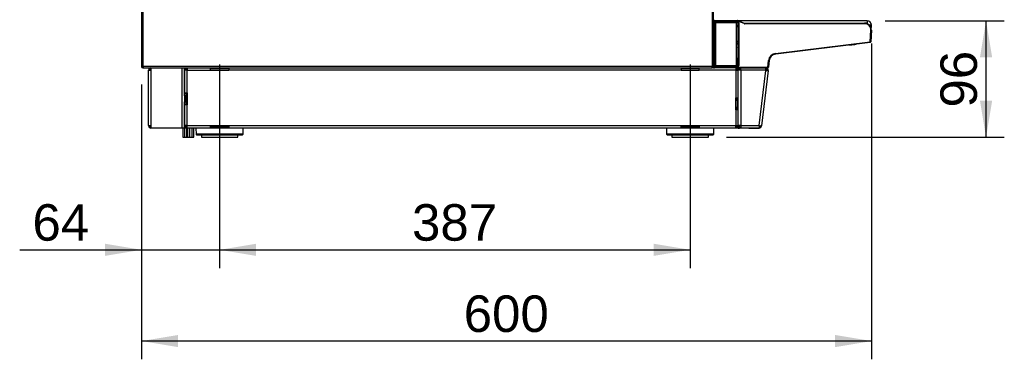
# Model space of a CAD drawing. Header units: millimetres. Extents: x 21 to 270, y 0 to 189.
# Tile 13 of 39: x 90 to 171, y 107 to 134. Entities that reach past the tile are written whole.
import ezdxf
from ezdxf.enums import TextEntityAlignment as Align
from ezdxf.lldxf.tags import DXFTag

# ---------------------------------------------------------------- set-up
doc = ezdxf.new("R2010")
doc.units = ezdxf.units.MM
doc.layers.add('134.125_BW4_CTM-', color=7, linetype='Continuous')
doc.layers.add('Standard', color=7, linetype='Continuous')
doc.styles.add('SEACAD_Arial', font='arial.ttf')
tags = doc.linetypes.add('CENTER2', pattern=[28.575, 19.05, -3.175, 3.175, -3.175]).pattern_tags.tags
tags[10:11] = [DXFTag(74, 4), DXFTag(75, 0), DXFTag(340, '0'), DXFTag(46, 0.0), DXFTag(50, 0.0), DXFTag(44, 0.0), DXFTag(45, 0.0)]
tags[8:9] = [DXFTag(74, 4), DXFTag(75, 0), DXFTag(340, '0'), DXFTag(46, 0.0), DXFTag(50, 0.0), DXFTag(44, 0.0), DXFTag(45, 0.0)]
tags[6:7] = [DXFTag(74, 4), DXFTag(75, 0), DXFTag(340, '0'), DXFTag(46, 0.0), DXFTag(50, 0.0), DXFTag(44, 0.0), DXFTag(45, 0.0)]
tags[4:5] = [DXFTag(74, 4), DXFTag(75, 0), DXFTag(340, '0'), DXFTag(46, 0.0), DXFTag(50, 0.0), DXFTag(44, 0.0), DXFTag(45, 0.0)]
doc.dimstyles.new('ISO', dxfattribs={"dimtxt": 3, "dimasz": 3, "dimexe": 1.5, "dimexo": 1.5, "dimgap": 0.75, "dimtad": 1, "dimdec": 0, "dimlfac": 10, "dimtxsty": 'SEACAD_Arial', "dimblk1": '_SE_FILLED', "dimblk2": '_SE_FILLED', "dimsah": 1, "dimcen": 1.5, "dimazin": 0, "dimtfac": 0.7, "dimtdec": 3, "dimtmove": 0, "dimatfit": 3, "dimfxl": 1, "dimarcsym": 0})

# ---------------------------------------------------------------- blocks, each defined once
blk = doc.blocks.new('SEANNOT_GROUP3')
at = {"layer": 'Standard', "color": 7, "linetype": 'CENTER2'}
blk.add_line((0, 6.638), (0, 0), dxfattribs=at)
blk = doc.blocks.new('SEANNOT_GROUP4')
at = {"layer": 'Standard', "color": 7, "linetype": 'CENTER2'}
blk.add_line((0, 6.643), (0, 0), dxfattribs=at)
blk = doc.blocks.new('SE3')
at = {"layer": '134.125_BW4_CTM-', "color": 7, "linetype": 'Continuous'}
for p, q in [((46.88, 48.18), (46.88, 5.82)), ((47, 5.82), (47, 48.18)), ((0, 31.58), (0, 5.82)), ((0.12, 5.82), (0.12, 31.58)), ((47, 9.6), (47.082, 9.6)), ((47.036, 9.571), (47, 9.571)), ((47.04, 9.398), (47, 9.398)), ((47.006, 9.365), (47.004, 7.2)), ((47.007, 9.366), (47.006, 9.365)), ((47.007, 5.943), (47.007, 9.366)), ((47.032, 9.556), (47.018, 9.437)), ((47.018, 9.437), (47.019, 9.439)), ((47.019, 9.439), (47.025, 9.465)), ((47.025, 9.465), (47.036, 9.556)), ((47.036, 9.556), (47.032, 9.556)), ((47.156, 9.55), (47.036, 9.556)), ((47.037, 9.397), (47.037, 9.367)), ((47.037, 9.397), (47.04, 9.397)), ((47.04, 9.367), (47.037, 9.367)), ((47.037, 9.367), (47.037, 5.943)), ((47.04, 9.424), (47.04, 5.886)), ((47.055, 9.431), (47.053, 9.426)), ((47.079, 9.6), (47.078, 9.6)), ((47.082, 9.6), (47.086, 9.6)), ((47.086, 9.6), (47.156, 9.6)), ((47.156, 9.55), (47.147, 9.475)), ((47.147, 9.475), (47.147, 9.445)), ((47.147, 9.475), (49.01, 9.475)), ((49.01, 9.445), (47.147, 9.445)), ((47.156, 9.55), (47.156, 9.6)), ((47.156, 9.6), (48.971, 9.6)), ((48.971, 9.55), (47.156, 9.55)), ((47.16, 9.428), (48.87, 9.428)), ((47.16, 9.428), (47.16, 5.882)), ((48.763, 9.434), (47.267, 9.434)), ((47.267, 9.434), (47.267, 9.428)), ((48.763, 9.428), (48.763, 9.434)), ((48.87, 9.428), (48.87, 5.882)), ((48.971, 9.55), (48.971, 9.6)), ((48.989, 9.546), (49.008, 9.593)), ((49.51, 9.336), (48.989, 9.546)), ((48.99, 9.424), (48.99, 5.886)), ((48.99, 9.406), (49.005, 9.406)), ((49.005, 9.405), (48.99, 9.405)), ((48.99, 9.39), (48.998, 9.398)), ((48.996, 9.221), (48.99, 9.232)), ((48.99, 9.221), (48.996, 9.221)), ((48.997, 9.191), (48.99, 9.191)), ((48.99, 9.149), (48.997, 9.149)), ((48.99, 9.108), (48.996, 9.119)), ((48.996, 9.119), (48.99, 9.119)), ((48.997, 9.149), (48.997, 9.191)), ((49.027, 9.191), (48.997, 9.191)), ((49.027, 9.149), (48.997, 9.149)), ((49.003, 9.403), (49.005, 9.405)), ((49.005, 9.406), (49.01, 9.445)), ((49.005, 9.405), (49.005, 9.406)), ((49.008, 9.053), (49.007, 7.853)), ((49.008, 9.593), (49.529, 9.382)), ((49.026, 9.089), (49.008, 9.053)), ((49.01, 9.475), (49.01, 9.445)), ((49.035, 9.375), (49.019, 9.359)), ((49.019, 9.359), (49.019, 9.334)), ((49.019, 9.334), (49.019, 9.264)), ((49.019, 9.264), (49.026, 9.251)), ((49.027, 9.191), (49.027, 9.149)), ((49.039, 9.414), (49.035, 9.377)), ((49.039, 5.896), (49.039, 9.414)), ((49.039, 9.414), (49.069, 9.414)), ((49.265, 9.574), (49.055, 9.574)), ((49.069, 9.414), (49.069, 5.896)), ((49.265, 9.489), (49.265, 9.574)), ((59.615, 9.574), (49.265, 9.574)), ((49.51, 9.336), (49.529, 9.382)), ((49.566, 9.375), (59.421, 9.375)), ((49.566, 9.325), (49.566, 9.375)), ((59.421, 9.325), (49.566, 9.325)), ((59.421, 9.325), (59.421, 9.375)), ((59.615, 9.574), (59.615, 9.34)), ((59.99, 9.199), (59.825, 9.199)), ((59.99, 9.179), (59.842, 9.179)), ((59.99, 9.179), (59.99, 9.199)), ((59.87, 7.836), (59.92, 8.799)), ((59.92, 8.799), (59.97, 8.796)), ((59.97, 8.796), (59.92, 7.842)), ((48.996, 7.786), (48.99, 7.797)), ((48.99, 7.786), (48.996, 7.786)), ((48.997, 7.756), (48.99, 7.756)), ((48.99, 7.714), (48.997, 7.714)), ((48.99, 7.673), (48.996, 7.684)), ((48.996, 7.684), (48.99, 7.684)), ((48.997, 7.714), (48.997, 7.756)), ((48.997, 7.756), (49.027, 7.756)), ((48.997, 7.714), (49.027, 7.714)), ((49.026, 7.654), (49.006, 7.616)), ((49.006, 7.616), (49.006, 7.408)), ((49.006, 7.408), (49.012, 7.397)), ((49.007, 7.853), (49.026, 7.816)), ((49.027, 7.756), (49.027, 7.714)), ((52.106, 6.882), (59.869, 7.836)), ((59.875, 7.786), (52.112, 6.833)), ((58.171, 7.577), (58.55, 7.61)), ((59.869, 7.836), (59.919, 7.829)), ((59.869, 7.836), (59.87, 7.836)), ((59.875, 7.786), (59.869, 7.836)), ((59.92, 7.842), (59.87, 7.836)), ((59.92, 7.842), (59.919, 7.829)), ((47.006, 5.843), (47, 6.744)), ((47, 6.586), (47.005, 5.843)), ((48.991, 6.38), (48.99, 6.517)), ((49.015, 7.246), (49.021, 6.39)), ((52.112, 6.833), (52.106, 6.882)), ((0, 5.82), (0.12, 5.82)), ((0.11, 5.7), (0.11, 5.803)), ((46.88, 5.82), (0.12, 5.82)), ((0.12, 5.82), (0.12, 5.7)), ((0.13, 5.7), (0.12, 5.7)), ((0.13, 5.7), (46.88, 5.7)), ((0.773, 5.65), (0.773, 5.7)), ((3.333, 0.75), (3.333, 5.7)), ((3.533, 5.7), (3.533, 3.6)), ((3.633, 5.7), (3.633, 5.65)), ((3.643, 5.6), (3.643, 5.7)), ((3.693, 5.7), (3.693, 5.6)), ((3.733, 5.7), (3.733, 5.5)), ((5.66, 5.5), (5.66, 5.699)), ((7.16, 5.699), (7.16, 5.5)), ((44.33, 5.699), (44.33, 5.5)), ((45.83, 5.5), (45.83, 5.699)), ((46.88, 5.7), (46.88, 5.82)), ((46.88, 5.82), (47, 5.82)), ((46.88, 5.802), (46.9, 5.802)), ((47, 5.8), (46.88, 5.8)), ((47, 5.7), (46.88, 5.7)), ((46.9, 5.802), (46.9, 5.82)), ((46.9, 5.802), (47, 5.802)), ((47, 6.45), (47.004, 5.75)), ((47, 5.829), (47.004, 5.829)), ((47, 5.82), (47, 5.802)), ((47, 5.8), (47.004, 5.8)), ((47, 5.8), (47, 5.7)), ((47, 5.7), (47.056, 5.7)), ((47.004, 5.75), (47.008, 5.75)), ((47.005, 5.843), (47.006, 5.843)), ((47.007, 5.777), (47.006, 5.777)), ((47.006, 5.777), (47.008, 5.775)), ((47.037, 5.943), (47.007, 5.943)), ((47.009, 5.775), (47.007, 5.777)), ((47.009, 5.882), (47.008, 5.883)), ((47.008, 5.75), (47.008, 5.775)), ((47.009, 5.774), (47.009, 5.882)), ((47.009, 5.774), (47.009, 5.775)), ((47.009, 5.774), (47.014, 5.774)), ((47.016, 5.875), (47.014, 5.877)), ((47.014, 5.877), (47.014, 5.763)), ((47.015, 5.762), (47.014, 5.763)), ((47.014, 5.762), (47.014, 5.75)), ((47.014, 5.762), (47.018, 5.754)), ((47.014, 5.762), (47.014, 5.75)), ((47.014, 5.75), (47.018, 5.75)), ((47.019, 5.754), (47.015, 5.762)), ((47.019, 5.849), (47.016, 5.874)), ((47.018, 5.75), (47.018, 5.754)), ((47.019, 5.754), (47.019, 5.849)), ((47.037, 5.943), (47.04, 5.943)), ((47.04, 5.913), (47.038, 5.913)), ((47.038, 5.913), (47.039, 5.912)), ((47.039, 5.912), (47.04, 5.912)), ((47.048, 5.884), (47.049, 5.879)), ((47.058, 5.7), (47.056, 5.7)), ((47.058, 5.7), (47.058, 5.7)), ((47.064, 5.7), (47.058, 5.7)), ((47.068, 5.7), (47.064, 5.7)), ((47.138, 5.7), (47.068, 5.7)), ((47.138, 5.75), (47.138, 5.748)), ((47.138, 5.75), (47.139, 5.75)), ((47.138, 5.7), (47.138, 5.748)), ((47.138, 5.748), (51.456, 5.748)), ((51.456, 5.7), (47.138, 5.7)), ((47.139, 5.835), (47.139, 5.865)), ((47.139, 5.865), (49.01, 5.865)), ((47.139, 5.835), (47.139, 5.75)), ((49.01, 5.835), (47.139, 5.835)), ((47.139, 5.75), (51.456, 5.75)), ((47.16, 5.882), (48.87, 5.882)), ((47.267, 5.882), (47.267, 5.876)), ((48.763, 5.876), (47.267, 5.876)), ((48.763, 5.876), (48.763, 5.882)), ((48.833, 5.7), (48.833, 5.5)), ((48.873, 5.6), (48.873, 5.7)), ((48.923, 5.7), (48.923, 5.6)), ((48.933, 5.65), (48.933, 5.7)), ((48.99, 6.38), (48.991, 6.38)), ((48.991, 6.36), (48.99, 6.36)), ((48.99, 6.351), (48.996, 6.351)), ((48.997, 6.321), (48.99, 6.321)), ((48.99, 6.279), (48.997, 6.279)), ((48.996, 6.249), (48.99, 6.249)), ((48.99, 6.242), (48.992, 6.242)), ((48.992, 6.202), (48.99, 6.202)), ((48.99, 5.936), (48.994, 5.936)), ((48.994, 5.916), (48.99, 5.916)), ((48.99, 5.905), (49.005, 5.905)), ((49.005, 5.904), (48.99, 5.904)), ((48.991, 6.38), (48.991, 6.36)), ((48.996, 6.351), (48.991, 6.36)), ((48.992, 6.242), (48.996, 6.249)), ((48.992, 6.202), (48.992, 6.242)), ((48.994, 5.936), (48.992, 6.202)), ((48.994, 5.936), (48.994, 5.916)), ((48.998, 5.912), (48.994, 5.916)), ((48.997, 6.279), (48.997, 6.321)), ((49.027, 6.321), (48.997, 6.321)), ((49.027, 6.279), (48.997, 6.279)), ((49.005, 5.905), (49.003, 5.907)), ((49.005, 5.904), (49.005, 5.905)), ((49.01, 5.865), (49.005, 5.904)), ((49.01, 5.913), (49.01, 5.908)), ((49.01, 5.835), (49.01, 5.865)), ((49.021, 6.39), (49.026, 6.381)), ((49.026, 6.219), (49.022, 6.212)), ((49.022, 6.212), (49.024, 5.946)), ((49.024, 5.946), (49.035, 5.935)), ((49.027, 6.321), (49.027, 6.279)), ((49.033, 5.7), (49.033, 5.7)), ((49.033, 5.7), (49.133, 5.7)), ((49.033, 5.5), (49.033, 5.7)), ((49.035, 5.933), (49.039, 5.896)), ((49.069, 5.896), (49.039, 5.896)), ((49.133, 5.5), (49.133, 5.7)), ((49.143, 5.7), (49.233, 5.7)), ((49.143, 5.6), (49.143, 5.7)), ((49.233, 5.7), (51.304, 5.7)), ((49.233, 5.5), (49.233, 5.7)), ((51.305, 5.7), (51.304, 5.7)), ((51.304, 5.7), (51.304, 5.5)), ((51.305, 5.6), (51.305, 5.7)), ((51.456, 5.75), (51.523, 6.299)), ((51.456, 5.748), (51.456, 5.75)), ((51.456, 5.75), (51.456, 5.75)), ((51.456, 5.7), (51.456, 5.748)), ((51.573, 6.293), (51.505, 5.745)), ((51.505, 5.745), (51.505, 5.744)), ((51.573, 6.293), (51.523, 6.299)), ((51.594, 6.384), (51.573, 6.293)), ((0.573, 0.95), (0.573, 5.5)), ((0.573, 5.5), (0.773, 5.5)), ((0.773, 5.65), (0.773, 5.5)), ((0.773, 5.5), (0.773, 0.95)), ((3.533, 5.5), (3.533, 5.65)), ((3.633, 5.65), (3.533, 5.65)), ((3.733, 5.5), (3.533, 5.5)), ((3.533, 3.65), (3.533, 5.5)), ((3.633, 5.5), (3.633, 5.65)), ((3.643, 5.6), (3.633, 5.6)), ((3.693, 5.6), (3.643, 5.6)), ((3.693, 5.6), (3.733, 5.6)), ((3.733, 5.5), (5.66, 5.5)), ((3.733, 3.65), (3.733, 5.5)), ((5.66, 5.649), (7.16, 5.649)), ((5.66, 5.5), (7.16, 5.5)), ((44.33, 5.5), (7.16, 5.5)), ((44.33, 5.649), (45.83, 5.649)), ((44.33, 5.5), (45.83, 5.5)), ((48.833, 5.5), (45.83, 5.5)), ((48.873, 5.6), (48.833, 5.6)), ((48.833, 5.5), (48.833, 3.25)), ((48.833, 5.5), (49.033, 5.5)), ((48.923, 5.6), (48.873, 5.6)), ((48.933, 5.65), (48.933, 5.5)), ((49.033, 5.65), (48.933, 5.65)), ((49.033, 0.95), (49.033, 5.5)), ((49.233, 5.5), (49.033, 5.5)), ((49.143, 5.6), (49.233, 5.6)), ((49.233, 5.5), (49.233, 0.95)), ((51.304, 5.5), (49.233, 5.5)), ((50.747, 0.95), (51.304, 5.487)), ((51.504, 5.475), (50.947, 0.938)), ((51.305, 5.6), (51.304, 5.6)), ((51.304, 5.5), (51.304, 5.487)), ((51.376, 5.491), (51.446, 5.482)), ((51.38, 5.566), (51.455, 5.632)), ((51.446, 5.482), (51.504, 5.475)), ((3.533, 3.65), (3.733, 3.65)), ((3.533, 3.6), (3.533, 3.65)), ((3.633, 3.6), (3.533, 3.6)), ((3.533, 3.4), (3.533, 3.6)), ((3.533, 3.4), (3.533, 2.9)), ((3.633, 3.4), (3.533, 3.4)), ((3.633, 3.6), (3.633, 3.65)), ((3.633, 3.6), (3.633, 3.4)), ((3.633, 3.4), (3.633, 2.9)), ((3.733, 3.65), (3.733, 2.65)), ((48.833, 3.25), (49.033, 3.25)), ((48.833, 2.25), (48.833, 3.25)), ((48.933, 3.25), (48.933, 3.2)), ((3.533, 2.7), (3.533, 2.9)), ((3.533, 2.9), (3.633, 2.9)), ((3.533, 2.65), (3.533, 2.7)), ((3.633, 2.7), (3.533, 2.7)), ((3.533, 2.7), (3.533, 0.75)), ((3.533, 0.95), (3.533, 2.65)), ((3.733, 2.65), (3.533, 2.65)), ((3.633, 2.9), (3.633, 2.7)), ((3.633, 2.65), (3.633, 2.7)), ((3.733, 0.95), (3.733, 2.65)), ((48.933, 3.2), (49.033, 3.2)), ((48.933, 3), (48.933, 3.2)), ((48.933, 3), (48.933, 2.5)), ((49.033, 3), (48.933, 3)), ((48.933, 2.5), (49.033, 2.5)), ((48.933, 2.3), (48.933, 2.5)), ((48.833, 2.25), (48.833, 0.95)), ((49.033, 2.25), (48.833, 2.25)), ((48.933, 2.3), (48.933, 2.25)), ((48.933, 2.3), (49.033, 2.3)), ((0.573, 0.95), (0.773, 0.95)), ((0.773, 0.95), (0.773, 0.8)), ((3.733, 0.95), (3.533, 0.95)), ((3.533, 0.8), (3.533, 0.95)), ((3.633, 0.8), (3.633, 0.95)), ((3.643, 0.85), (3.693, 0.85)), ((3.643, 0.75), (3.643, 0.85)), ((3.733, 0.85), (3.693, 0.85)), ((3.693, 0.85), (3.693, 0.75)), ((3.733, 0.95), (5.66, 0.95)), ((3.733, 0.75), (3.733, 0.95)), ((5.66, 0.95), (7.16, 0.95)), ((5.66, 0.75), (5.66, 0.95)), ((7.16, 0.85), (5.66, 0.85)), ((7.16, 0.95), (44.33, 0.95)), ((7.16, 0.95), (7.16, 0.75)), ((44.33, 0.95), (45.83, 0.95)), ((44.33, 0.75), (44.33, 0.95)), ((45.83, 0.85), (44.33, 0.85)), ((45.83, 0.95), (45.83, 0.75)), ((45.83, 0.95), (48.833, 0.95)), ((48.833, 0.75), (48.833, 0.95)), ((48.833, 0.95), (49.033, 0.95)), ((48.873, 0.85), (48.833, 0.85)), ((48.873, 0.85), (48.923, 0.85)), ((48.873, 0.75), (48.873, 0.85)), ((48.923, 0.85), (48.923, 0.75)), ((48.933, 0.95), (48.933, 0.8)), ((49.033, 0.75), (49.033, 0.95)), ((49.233, 0.95), (49.033, 0.95)), ((49.133, 0.75), (49.133, 0.95)), ((49.143, 0.75), (49.143, 0.85)), ((49.143, 0.85), (49.233, 0.85)), ((49.233, 0.95), (50.747, 0.95)), ((49.233, 0.95), (49.233, 0.75)), ((50.747, 0.95), (50.747, 0.75)), ((50.813, 0.875), (50.879, 0.8)), ((50.947, 0.938), (50.889, 0.945)), ((50.945, 0.925), (50.947, 0.938)), ((0.773, 0.75), (0.773, 0.8)), ((0.823, 0.75), (0.773, 0.75)), ((3.333, 0.75), (0.823, 0.75)), ((3.533, 0.75), (3.333, 0.75)), ((3.38, 0.75), (3.38, 0)), ((3.38, 0), (3.515, 0)), ((3.515, 0.75), (3.515, 0)), ((3.515, 0), (3.715, 0)), ((3.533, 0.8), (3.633, 0.8)), ((3.633, 0.75), (3.533, 0.75)), ((3.643, 0.8), (3.633, 0.8)), ((3.633, 0.8), (3.633, 0.75)), ((3.693, 0.75), (3.643, 0.75)), ((3.693, 0.75), (3.733, 0.75)), ((3.715, 0), (3.715, 0.75)), ((3.733, 0.75), (3.733, 0)), ((5.66, 0.75), (3.733, 0.75)), ((3.733, 0), (3.933, 0)), ((3.933, 0), (3.933, 0.75)), ((3.951, 0.75), (3.951, 0)), ((3.951, 0), (4.151, 0)), ((4.151, 0), (4.151, 0.75)), ((4.151, 0), (4.286, 0)), ((4.286, 0), (4.286, 0.75)), ((4.466, 0.75), (4.475, 0.249)), ((8.345, 0.249), (4.475, 0.249)), ((4.525, 0.2), (8.295, 0.2)), ((4.91, 0.2), (4.91, 0)), ((4.91, 0), (7.91, 0)), ((7.16, 0.75), (5.66, 0.75)), ((44.33, 0.75), (7.16, 0.75)), ((7.91, 0), (7.91, 0.2)), ((8.345, 0.249), (8.354, 0.75)), ((43.136, 0.75), (43.145, 0.249)), ((47.015, 0.249), (43.145, 0.249)), ((43.195, 0.2), (46.965, 0.2)), ((43.58, 0.2), (43.58, 0)), ((43.58, 0), (46.58, 0)), ((45.83, 0.75), (44.33, 0.75)), ((48.833, 0.75), (45.83, 0.75)), ((46.58, 0), (46.58, 0.2)), ((47.015, 0.249), (47.024, 0.75)), ((48.873, 0.75), (48.833, 0.75)), ((48.923, 0.75), (48.873, 0.75)), ((48.933, 0.75), (48.933, 0.8)), ((48.933, 0.8), (49.033, 0.8)), ((49.033, 0.75), (48.933, 0.75)), ((49.033, 0.75), (49.133, 0.75)), ((49.233, 0.75), (49.143, 0.75)), ((50.747, 0.75), (49.233, 0.75)), ((49.843, 0.75), (49.843, 0.75)), ((49.914, 0.75), (49.843, 0.75)), ((49.914, 0.75), (50.747, 0.75)), ((49.914, 0.75), (49.914, 0.75)), ((50.747, 0.75), (50.747, 0.75))]:
    blk.add_line(p, q, dxfattribs=at)
for centre, radius, start, end in [((46.977, 9.366), 0.03, 0.01745, 38.49464), ((46.976, 9.365), 0.03, 0.01745, 35.66974), ((47.082, 9.55), 0.0504, 89.78134, 154.79138), ((48.978, 8.437), 0.616, 87.25937, 91.90748), ((48.971, 9.5), 0.1, 68, 90), ((48.971, 9.5), 0.05, 68, 90), ((48.989, 9.359), 0.03, 0.01745, 89.98255), ((48.997, 9.112), 0.224, 84.15289, 91.83368), ((48.996, 9.251), 0.03, 270.02893, 359.94488), ((48.512, 9.19), 0.484, 0.15588, 3.7058), ((48.512, 9.15), 0.484, 356.2942, 359.84412), ((48.996, 9.089), 0.03, 0.05521, 89.97098), ((49.003, 9.384), 0.0196, 70.1203, 90.1006), ((49.005, 9.375), 0.03, 0.01745, 89.98385), ((48.051, 9.205), 0.976, 359.20441, 2.72698), ((48.051, 9.135), 0.975, 357.27226, 0.79635), ((49.566, 9.475), 0.15, 248, 270), ((49.566, 9.475), 0.1, 248, 270), ((59.421, 8.825), 0.55, 357, 90), ((59.421, 8.825), 0.5, 357, 90), ((59.615, 9.199), 0.375, 0, 90), ((59.615, 9.179), 0.375, 331.12237, 0), ((48.969, 7.48), 0.375, 84.18601, 91.83454), ((48.996, 7.816), 0.03, 270.02893, 359.94488), ((48.512, 7.755), 0.484, 0.15588, 3.7058), ((48.512, 7.715), 0.484, 356.2942, 359.84412), ((48.996, 7.654), 0.03, 0.05512, 89.97107), ((48.051, 7.77), 0.976, 359.20441, 2.72698), ((48.051, 7.7), 0.975, 357.27226, 0.79635), ((58.502, 8.158), 0.55, 275, 290.69907), ((59.869, 7.836), 0.05, 277, 353), ((52.188, 6.217), 0.67, 97, 173), ((52.188, 6.217), 0.62, 97, 173), ((0.12, 5.82), 0.12, 180, 265.21981), ((0.12, 5.82), 0.02, 180, 240), ((0.12, 5.82), 0.02, 240, 270), ((0.12, 5.82), 0.12, 265.21981, 270), ((0.13, 5.82), 0.12, 265.21981, 270), ((0.773, 5.5), 0.2, 90, 180), ((0.823, 5.65), 0.05, 90, 180), ((47.038, 5.883), 0.03, 90.01745, 179.98255), ((47.046, 5.875), 0.03, 101.52601, 179.98255), ((48.994, 5.946), 0.03, 270.01745, 359.98255), ((48.996, 6.381), 0.03, 270.02893, 359.94488), ((48.512, 6.32), 0.484, 0.15588, 3.7058), ((48.512, 6.28), 0.484, 356.2942, 359.84412), ((48.996, 6.219), 0.03, 0.05521, 89.97098), ((49.003, 5.925), 0.0181, 269.76233, 292.70799), ((49.005, 5.935), 0.03, 270.01745, 359.98255), ((48.051, 6.335), 0.976, 359.20441, 2.72698), ((48.051, 6.265), 0.975, 357.27226, 0.79635), ((49.5, 5.55), 0.15, 85.97192, 90), ((51.305, 5.5), 0.2, 41.50005, 89.99995), ((51.456, 5.75), 0.05, 270, 353), ((0.773, 5.5), 0.1, 90, 180), ((51.272, 6.669), 1.182, 271.53912, 275.02247), ((51.526, 10.24), 4.758, 267.32713, 269.03708), ((51.305, 5.5), 0.1, 41.5, 90), ((51.305, 5.5), 0.1, 353, 41.5), ((51.305, 5.5), 0.2, 353, 41.5), ((0.773, 0.95), 0.2, 180, 270), ((0.773, 0.95), 0.1, 180, 270), ((50.969, 5.703), 4.758, 267.32713, 269.03708), ((50.746, 0.951), 0.101, 270.18587, 311.31413), ((50.747, 0.95), 0.1, 311.5, 353), ((50.747, 0.95), 0.2, 311.5, 353), ((0.823, 0.8), 0.05, 180, 270), ((4.525, 0.25), 0.05, 181, 270), ((8.295, 0.25), 0.05, 270, 359), ((43.195, 0.25), 0.05, 181, 270), ((46.965, 0.25), 0.05, 270, 359), ((50.747, 0.95), 0.2, 270.00004, 311.49999)]:
    blk.add_arc(centre, radius, start, end, dxfattribs=at)
for centre, major_axis, ratio, start_param, end_param in [((47.037, 9.396), (-0.06, 0), 0.017455, 4.712389, 5.366705), ((46.976, 9.365), (0.03, 0), 0.034899, 0.017464, 0.622919), ((47.037, 9.366), (0.03, 0), 0.03491, 1.570796, 3.124139), ((47.047, 9.433), (0.0142, 0.0265), 0.998898, 1.939682, 3.387563), ((47.049, 9.435), (-0.0212, 0.0212), 0.999695, 0.663369, 2.054989), ((47.049, 9.436), (-0.0293, 0.0064), 0.987107, 0.09508, 1.47408), ((47.028, 9.509), (-0.0086, -0.07), 0.015084, 0.019306, 0.158932), ((47.055, 9.461), (-0.0293, 0.0064), 0.987107, 0.09508, 1.784134), ((47.145, 9.461), (-0.12, 0.003), 0.11866, 4.701304, 6.256904), ((47.082, 9.55), (-0.039, -0.0314), 0.999451, 5.17059, 5.482996), ((47.086, 9.55), (0, 0.05), 0.999883, 0, 1.448633), ((47.16, 9.424), (-0.12, 0), 0.031711, 4.712389, 6.283185), ((47.145, 9.431), (0.0907, 0.0003), 0.157144, 1.551007, 3.106607), ((47.267, 9.418), (-0.1, 0), 0.158384, 4.712389, 5.58165), ((48.763, 9.418), (0.1, 0), 0.158384, 0.701535, 1.570796), ((48.87, 9.424), (-0.12, 0), 0.031711, 3.141593, 4.712389), ((48.989, 9.359), (-0.03, 0), 0.035033, 3.159057, 4.71241), ((48.98, 9.403), (0.0302, 0), 0.017346, 0.685003, 1.22568), ((48.96, 9.399), (0.0504, 0), 0.017325, -0.923561, -0.690811), ((48.989, 9.264), (0.0268, 0.0134), 0.999239, 4.276753, 5.819355), ((48.978, 9.053), (0.0268, -0.0134), 0.999239, 0.46383, 1.605408), ((49.005, 9.377), (0.0298, -0.0033), 0.987542, 0.111137, 1.679204), ((49.009, 9.414), (-0.0067, -0.0604), 0.987542, 1.681934, 3.25), ((49.009, 9.414), (-0.0034, -0.0309), 0.963679, 1.681934, 3.25), ((49.006, 9.376), (0.0028, 0.0451), 0.054129, -1.090828, -0.961525), ((49.035, 9.505), (0, -0.13), 0.017455, 0.017453, 0.15708), ((48.976, 7.616), (-0.0268, 0.0134), 0.999239, 3.605423, 4.701697), ((48.976, 7.616), (0.03, 0), 0.035033, 0.017464, 1.096983), ((48.976, 7.408), (-0.03, 0), 0.035033, 3.159057, 4.233822), ((48.976, 7.408), (0.0268, 0.0135), 0.999247, 4.72508, 5.816605), ((48.982, 7.397), (-0.0268, -0.0135), 0.999247, 1.381702, 2.675009), ((49.012, 7.167), (0, 0.23), 0.017452, 5.06145, 6.248504), ((46.974, 7.2), (-0.03, 0), 0.034899, 3.159057, 3.68461), ((48.985, 7.246), (-0.03, -0.0002), 0.342014, 1.721469, 3.123019), ((47.054, 5.75), (0, -0.05), 0.999848, 4.712389, 6.283185), ((47.006, 5.877), (0, -0.1), 0.017455, 5.061455, 6.248279), ((47.007, 5.877), (0, -0.1), 0.017455, 5.061455, 6.248279), ((47.008, 5.943), (0, -0.06), 0.017455, 4.712389, 6.265732), ((47.038, 5.775), (-0.03, 0), 0.034899, 0.017443, 0.276364), ((47.038, 5.75), (0.03, 0), 0.035033, 3.159057, 3.811765), ((47.058, 5.75), (0.0331, 0.0375), 0.999753, 2.294242, 3.865038), ((47.039, 5.882), (0.0292, 0.0069), 0.999316, 1.33812, 2.908611), ((47.044, 5.877), (0.0142, -0.0265), 0.998898, 2.650829, 4.221321), ((47.044, 5.762), (0.03, 0), 0.034985, 2.900157, 3.159078), ((47.064, 5.75), (-0.0331, 0.0375), 0.999753, 0.847351, 2.418147), ((47.046, 5.874), (-0.0298, -0.0033), 0.987542, 4.810679, 6.172048), ((47.016, 5.805), (0, 0.07), 0.017455, -0.15708, -0.017453), ((47.138, 5.754), (-0.12, 0), 0.034899, 0.017443, 1.570796), ((47.138, 5.75), (-0.12, 0), 0.014597, 0.017459, 1.570813), ((47.068, 5.75), (0, -0.05), 0.999848, 4.712389, 6.283185), ((47.049, 5.849), (-0.0298, -0.0033), 0.987542, 4.603982, 6.172048), ((47.139, 5.849), (0.12, 0), 0.118788, 3.159046, 4.712389), ((47.139, 5.754), (-0.12, 0), 0.034921, 0.017453, 1.570793), ((47.038, 5.943), (0, -0.03), 0.03491, 4.712389, 6.265732), ((47.16, 5.886), (0.12, 0), 0.031711, 3.141593, 4.712389), ((47.139, 5.879), (-0.09, 0), 0.158384, 0.017453, 1.570796), ((47.267, 5.892), (-0.1, 0), 0.158384, 0.701535, 1.570796), ((48.763, 5.892), (0.1, 0), 0.158384, 4.712389, 5.58165), ((48.87, 5.886), (0.12, 0), 0.031711, 4.712389, 6.283185), ((48.96, 5.911), (0.05, 0), 0.017455, 0.693522, 0.927295), ((48.96, 5.908), (0.05, 0), 0.017476, -0.927295, -0.537665), ((48.991, 6.39), (0.0268, 0.0134), 0.999239, 4.249168, 5.819355), ((48.991, 6.39), (-0.03, -0.0002), 0.342014, 1.568623, 3.123019), ((48.992, 6.212), (-0.0268, 0.0134), 0.999239, 3.605423, 5.17561), ((48.992, 6.212), (-0.03, -0.0002), 0.342014, 1.568623, 3.123019), ((48.994, 5.946), (-0.03, -0.0002), 0.342014, 1.568623, 3.123019), ((49.005, 5.933), (-0.0298, -0.0033), 0.987542, 1.462389, 3.030455), ((49.009, 5.896), (-0.0034, 0.0309), 0.963679, 3.033185, 4.601252), ((49.009, 5.896), (-0.0067, 0.0604), 0.987542, 3.033185, 4.601252), ((49.035, 5.805), (0, 0.13), 0.017455, -0.15708, -0.017453), ((51.456, 5.751), (0.0496, -0.0061), 0.017391, 4.716658, 6.283185), ((51.456, 5.75), (-0.0496, 0.0061), 0.034772, 1.575066, 3.141593)]:
    blk.add_ellipse(centre, major_axis=major_axis, ratio=ratio, start_param=start_param, end_param=end_param, dxfattribs=at)
for points, knots in [([(48.989, 9.274), (48.996, 9.274), (49.013, 9.272), (49.019, 9.266), (49.019, 9.264)], [0, 0, 0, 0, 0.503099, 1, 1, 1, 1]), ([(49.01, 9.397), (49.01, 9.397), (49.01, 9.397), (49.009, 9.397), (49.008, 9.397), (49.008, 9.397), (49.007, 9.397), (49.007, 9.398), (49.006, 9.398), (49.005, 9.398), (49.003, 9.398), (49.002, 9.398), (49, 9.398), (48.999, 9.398), (48.999, 9.398), (48.998, 9.398)], [0, 0, 0, 0, 0.125, 0.25, 0.375, 0.4375, 0.4375, 0.5, 0.5, 0.625, 0.75, 0.875, 0.9375, 0.9375, 1, 1, 1, 1]), ([(48.998, 5.912), (48.999, 5.912), (49, 5.912), (49.002, 5.912), (49.003, 5.912), (49.005, 5.912), (49.006, 5.912), (49.006, 5.912), (49.007, 5.912), (49.007, 5.912), (49.008, 5.913), (49.008, 5.913), (49.009, 5.913), (49.01, 5.913), (49.01, 5.913), (49.01, 5.913), (49.01, 5.913), (49.01, 5.913), (49.01, 5.913)], [0, 0, 0, 0, 0.125, 0.125, 0.25, 0.375, 0.375, 0.4375, 0.4375, 0.5, 0.5, 0.625, 0.75, 0.875, 0.875, 0.9375, 0.9375, 1, 1, 1, 1])]:
    blk.add_open_spline(points, degree=3, knots=knots, dxfattribs=at)
blk.add_open_spline([(58.55, 7.61), (58.548, 7.61), (58.546, 7.612), (58.545, 7.618)], degree=3, dxfattribs=at)
blk = doc.blocks.new('DMBLK22')
at = {"layer": 'Standard', "linetype": 'Continuous'}
for points in [[(102.709, 107.53), (102.709, 108.53), (99.709, 108.03)], [(156.699, 107.53), (159.699, 108.03), (156.699, 108.53)]]:
    blk.add_hatch(color=7, dxfattribs=at).paths.add_polyline_path(points)
at = {"layer": 'Standard', "color": 7, "linetype": 'Continuous'}
for p, q in [((159.699, 132.485), (159.699, 106.53)), ((99.709, 129.106), (99.709, 106.53)), ((159.699, 108.03), (99.709, 108.03))]:
    blk.add_line(p, q, dxfattribs=at)
at = {"layer": 'Standard', "color": 7, "linetype": 'Continuous', "style": 'SEACAD_Arial'}
blk.add_text('600', height=3, dxfattribs=at).set_placement((126.182, 111.78), align=Align.TOP_LEFT)
blk = doc.blocks.new('_SE_FILLED')
at = {"color": 0}
blk.add_line((0, 0), (-1, 0), dxfattribs=at)
blk.add_solid([(0, 0), (-1, -0.1665), (-1, 0.1665), (0, 0)], dxfattribs=at)
blk = doc.blocks.new('DMBLK23')
at = {"layer": 'Standard', "linetype": 'Continuous'}
for points in [[(169.606, 131.36), (169.106, 134.36), (168.606, 131.36)], [(169.606, 127.786), (168.606, 127.786), (169.106, 124.786)]]:
    blk.add_hatch(color=7, dxfattribs=at).paths.add_polyline_path(points)
at = {"layer": 'Standard', "color": 7, "linetype": 'Continuous'}
for p, q in [((160.824, 134.36), (170.606, 134.36)), ((169.106, 124.786), (169.106, 134.36)), ((147.789, 124.786), (170.606, 124.786))]:
    blk.add_line(p, q, dxfattribs=at)
at = {"layer": 'Standard', "color": 7, "linetype": 'Continuous', "style": 'SEACAD_Arial'}
blk.add_text('96', height=3, rotation=90, dxfattribs=at).set_placement((165.356, 127.225), align=Align.TOP_LEFT)
blk = doc.blocks.new('DMBLK24')
at = {"layer": 'Standard', "linetype": 'Continuous'}
for points in [[(109.119, 115.03), (109.119, 116.03), (106.119, 115.53)], [(141.789, 115.03), (144.789, 115.53), (141.789, 116.03)]]:
    blk.add_hatch(color=7, dxfattribs=at).paths.add_polyline_path(points)
at = {"layer": 'Standard', "color": 7, "linetype": 'Continuous'}
for p, q in [((144.789, 129.253), (144.789, 114.03)), ((106.119, 122.615), (106.119, 114.03)), ((106.119, 115.53), (144.789, 115.53))]:
    blk.add_line(p, q, dxfattribs=at)
at = {"layer": 'Standard', "color": 7, "linetype": 'Continuous', "style": 'SEACAD_Arial'}
blk.add_text('387', height=3, dxfattribs=at).set_placement((121.932, 119.28), align=Align.TOP_LEFT)
blk = doc.blocks.new('DMBLK25')
at = {"layer": 'Standard', "linetype": 'Continuous'}
for points in [[(96.709, 115.03), (99.709, 115.53), (96.709, 116.03)], [(109.119, 115.03), (109.119, 116.03), (106.119, 115.53)]]:
    blk.add_hatch(color=7, dxfattribs=at).paths.add_polyline_path(points)
at = {"layer": 'Standard', "color": 7, "linetype": 'Continuous'}
for p, q in [((99.709, 129.106), (99.709, 114.03)), ((106.119, 129.253), (106.119, 114.03)), ((89.691, 115.53), (112.119, 115.53))]:
    blk.add_line(p, q, dxfattribs=at)
at = {"layer": 'Standard', "color": 7, "linetype": 'Continuous', "style": 'SEACAD_Arial'}
blk.add_text('64', height=3, dxfattribs=at).set_placement((90.741, 119.28), align=Align.TOP_LEFT)

msp = doc.modelspace()

# ---------------------------------------------------------------- block references
at = {"layer": 'Standard', "color": 7}
for name, p in [('SE3', (99.7085, 124.7859)), ('SEANNOT_GROUP3', (106.1185, 124.1152)), ('SEANNOT_GROUP4', (144.7885, 124.1099))]:
    msp.add_blockref(name, p, dxfattribs=at)

# ---------------------------------------------------------------- dimensions: what is measured, and where the dimension line sits
at = {"layer": 'Standard', "color": 7, "linetype": 'Continuous'}
dim = msp.add_linear_dim(base=(169.1055, 134.3596), p1=(146.2885, 124.7859), p2=(159.3235, 134.3596), angle=90, text='\\A1;<>', dimstyle='ISO', dxfattribs=at)
dim.commit()
dim.dimension.update_dxf_attribs({"geometry": 'DMBLK23', "text_midpoint": (169.1055, 129.5728), "dimtype": 160})
for base, p1, p2, picture, middle in [((99.7085, 108.0299), (159.6985, 133.9846), (99.7085, 130.6059), 'DMBLK22', (129.7035, 108.0299)), ((106.1185, 115.5299), (99.7085, 130.6059), (106.1185, 130.7529), 'DMBLK25', (96.487, 115.5299)), ((144.7885, 115.5299), (106.1185, 124.1152), (144.7885, 130.7529), 'DMBLK24', (125.4535, 115.5299))]:
    dim = msp.add_linear_dim(base=base, p1=p1, p2=p2, text='\\A1;<>', dimstyle='ISO', dxfattribs=at)
    dim.commit()
    dim.dimension.update_dxf_attribs({"geometry": picture, "text_midpoint": middle, "dimtype": 160})

doc.saveas('drawing.dxf')
